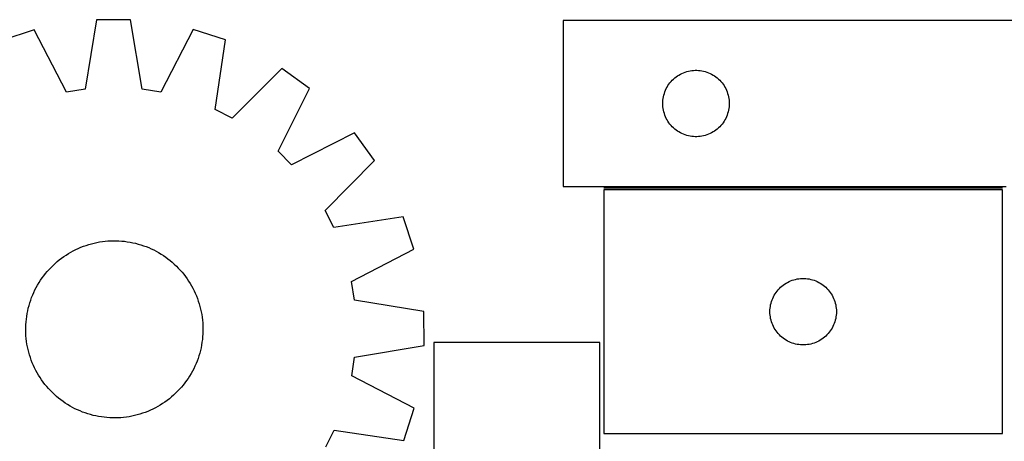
# Model space of a CAD drawing. Header units: millimetres. Extents: x 7 to 1493, y 7 to 463.
# Tile 4 of 6: x 677 to 1121, y 272 to 463. Entities that reach past the tile are written whole.
import ezdxf

# ---------------------------------------------------------------- set-up
doc = ezdxf.new("R2010")
doc.units = ezdxf.units.MM
doc.layers.add('COMMON', color=5, linetype='CONTINUOUS', true_color=0x0000ff)
doc.layers.add('CUT', color=7, linetype='CONTINUOUS', true_color=0x000000)

msp = doc.modelspace()

# ---------------------------------------------------------------- linework, layer by layer
at = {"layer": 'COMMON'}
msp.add_line((1120.48053, 386.562288), (940.48053, 386.562288), dxfattribs=at)
at = {"layer": 'CUT'}
for p, q in [((711.45828, 462.612665), (706.394389, 431.254543)), ((726.844282, 462.651026), (711.45828, 462.612665)), ((732.064476, 431.318545), (726.844282, 462.651026)), ((1222.09402, 462.312288), (922.09402, 462.312288)), ((922.09402, 462.312288), (922.09402, 387.312288)), ((683.282011, 458.077941), (668.660907, 453.286921)), ((697.92898, 429.89211), (683.282011, 458.077941)), ((755.042813, 458.256858), (740.536574, 429.998341)), ((769.687625, 453.538806), (755.042813, 458.256858)), ((764.970056, 422.126717), (769.687625, 453.538806)), ((795.148149, 440.645879), (772.619534, 418.253107)), ((807.618234, 431.633248), (795.148149, 440.645879)), ((971.351737, 435.28145), (971.90492, 435.820568)), ((971.90492, 435.820568), (972.485123, 436.330494)), ((972.485123, 436.330494), (973.090806, 436.809876)), ((973.090806, 436.809876), (973.720364, 437.257443)), ((973.720364, 437.257443), (974.372128, 437.672007)), ((974.372128, 437.672007), (975.044369, 438.05247)), ((975.044369, 438.05247), (975.735304, 438.397822)), ((975.735304, 438.397822), (976.443102, 438.707147)), ((976.443102, 438.707147), (977.165884, 438.979626)), ((977.165884, 438.979626), (977.901736, 439.214536)), ((977.901736, 439.214536), (978.648704, 439.411253)), ((978.648704, 439.411253), (979.404809, 439.569257)), ((979.404809, 439.569257), (980.168045, 439.688128)), ((980.168045, 439.688128), (980.936388, 439.767551)), ((980.936388, 439.767551), (981.707802, 439.807315)), ((981.707802, 439.807315), (982.480239, 439.807315)), ((982.480239, 439.807315), (983.251652, 439.767551)), ((983.251652, 439.767551), (984.019996, 439.688128)), ((984.019996, 439.688128), (984.783232, 439.569257)), ((984.783232, 439.569257), (985.539336, 439.411253)), ((985.539336, 439.411253), (986.286305, 439.214536)), ((986.286305, 439.214536), (987.022156, 438.979626)), ((987.022156, 438.979626), (987.744939, 438.707147)), ((987.744939, 438.707147), (988.452736, 438.397822)), ((988.452736, 438.397822), (989.143671, 438.05247)), ((989.143671, 438.05247), (989.815912, 437.672007)), ((989.815912, 437.672007), (990.467676, 437.257443)), ((990.467676, 437.257443), (991.097234, 436.809876)), ((991.097234, 436.809876), (991.702918, 436.330494)), ((991.702918, 436.330494), (992.28312, 435.820568)), ((992.28312, 435.820568), (992.836303, 435.28145)), ((706.394389, 431.254543), (697.92898, 429.89211)), ((740.536574, 429.998341), (732.064476, 431.318545)), ((793.42469, 403.216386), (807.618234, 431.633248)), ((968.349267, 430.819096), (968.676714, 431.518695)), ((968.676714, 431.518695), (969.039742, 432.200509)), ((969.039742, 432.200509), (969.437387, 432.862731)), ((969.437387, 432.862731), (969.868595, 433.503604)), ((969.868595, 433.503604), (970.332223, 434.12143)), ((970.332223, 434.12143), (970.827041, 434.71457)), ((970.827041, 434.71457), (971.351737, 435.28145)), ((992.836303, 435.28145), (993.360999, 434.71457)), ((993.360999, 434.71457), (993.855817, 434.12143)), ((993.855817, 434.12143), (994.319445, 433.503604)), ((994.319445, 433.503604), (994.750654, 432.862731)), ((994.750654, 432.862731), (995.148299, 432.200509)), ((995.148299, 432.200509), (995.511326, 431.518695)), ((995.511326, 431.518695), (995.838774, 430.819096)), ((967.173522, 426.354603), (967.272702, 427.120646)), ((967.272702, 427.120646), (967.411185, 427.880569)), ((967.411185, 427.880569), (967.588604, 428.632355)), ((967.588604, 428.632355), (967.80449, 429.37401)), ((967.80449, 429.37401), (968.058268, 430.103569)), ((968.058268, 430.103569), (968.349267, 430.819096)), ((995.838774, 430.819096), (996.129773, 430.103569)), ((996.129773, 430.103569), (996.383551, 429.37401)), ((996.383551, 429.37401), (996.599436, 428.632355)), ((996.599436, 428.632355), (996.776855, 427.880569)), ((996.776855, 427.880569), (996.915339, 427.120646)), ((996.915339, 427.120646), (997.014518, 426.354603)), ((967.09402, 424.812288), (967.113909, 425.584469)), ((967.113909, 424.040106), (967.09402, 424.812288)), ((967.113909, 425.584469), (967.173522, 426.354603)), ((967.173522, 423.269973), (967.113909, 424.040106)), ((967.272702, 422.503929), (967.173522, 423.269973)), ((967.411185, 421.744007), (967.272702, 422.503929)), ((996.915339, 422.503929), (996.776855, 421.744007)), ((997.014518, 423.269973), (996.915339, 422.503929)), ((997.014518, 426.354603), (997.074132, 425.584469)), ((997.074132, 424.040106), (997.014518, 423.269973)), ((997.074132, 425.584469), (997.09402, 424.812288)), ((997.09402, 424.812288), (997.074132, 424.040106)), ((772.619534, 418.253107), (764.970056, 422.126717)), ((967.588604, 420.992221), (967.411185, 421.744007)), ((967.80449, 420.250565), (967.588604, 420.992221)), ((968.058268, 419.521006), (967.80449, 420.250565)), ((968.349267, 418.805479), (968.058268, 419.521006)), ((968.676714, 418.105881), (968.349267, 418.805479)), ((969.039742, 417.424067), (968.676714, 418.105881)), ((995.511326, 418.105881), (995.148299, 417.424067)), ((995.838774, 418.805479), (995.511326, 418.105881)), ((996.129773, 419.521006), (995.838774, 418.805479)), ((996.383551, 420.250565), (996.129773, 419.521006)), ((996.599436, 420.992221), (996.383551, 420.250565)), ((996.776855, 421.744007), (996.599436, 420.992221)), ((969.437387, 416.761845), (969.039742, 417.424067)), ((969.868595, 416.120971), (969.437387, 416.761845)), ((970.332223, 415.503146), (969.868595, 416.120971)), ((970.827041, 414.910006), (970.332223, 415.503146)), ((971.351737, 414.343125), (970.827041, 414.910006)), ((971.90492, 413.804007), (971.351737, 414.343125)), ((972.485123, 413.294081), (971.90492, 413.804007)), ((992.28312, 413.804007), (991.702918, 413.294081)), ((992.836303, 414.343125), (992.28312, 413.804007)), ((993.360999, 414.910006), (992.836303, 414.343125)), ((993.855817, 415.503146), (993.360999, 414.910006)), ((994.319445, 416.120971), (993.855817, 415.503146)), ((994.750654, 416.761845), (994.319445, 416.120971)), ((995.148299, 417.424067), (994.750654, 416.761845)), ((827.848498, 411.503612), (799.502764, 397.168545)), ((836.923198, 399.078622), (827.848498, 411.503612)), ((973.090806, 412.814699), (972.485123, 413.294081)), ((973.720364, 412.367133), (973.090806, 412.814699)), ((974.372128, 411.952568), (973.720364, 412.367133)), ((975.044369, 411.572106), (974.372128, 411.952568)), ((975.735304, 411.226754), (975.044369, 411.572106)), ((976.443102, 410.917428), (975.735304, 411.226754)), ((977.165884, 410.644949), (976.443102, 410.917428)), ((977.901736, 410.41004), (977.165884, 410.644949)), ((978.648704, 410.213322), (977.901736, 410.41004)), ((979.404809, 410.055319), (978.648704, 410.213322)), ((980.168045, 409.936448), (979.404809, 410.055319)), ((980.936388, 409.857025), (980.168045, 409.936448)), ((981.707802, 409.817261), (980.936388, 409.857025)), ((982.480239, 409.817261), (981.707802, 409.817261)), ((983.251652, 409.857025), (982.480239, 409.817261)), ((984.019996, 409.936448), (983.251652, 409.857025)), ((984.783232, 410.055319), (984.019996, 409.936448)), ((985.539336, 410.213322), (984.783232, 410.055319)), ((986.286305, 410.41004), (985.539336, 410.213322)), ((987.022156, 410.644949), (986.286305, 410.41004)), ((987.744939, 410.917428), (987.022156, 410.644949)), ((988.452736, 411.226754), (987.744939, 410.917428)), ((989.143671, 411.572106), (988.452736, 411.226754)), ((989.815912, 411.952568), (989.143671, 411.572106)), ((990.467676, 412.367133), (989.815912, 411.952568)), ((991.097234, 412.814699), (990.467676, 412.367133)), ((991.702918, 413.294081), (991.097234, 412.814699)), ((799.502764, 397.168545), (793.42469, 403.216386)), ((814.643042, 376.438627), (836.923198, 399.078622)), ((922.09402, 387.312288), (1122.09402, 387.312288)), ((1120.48053, 385.812287), (940.48053, 385.812287)), ((940.48053, 385.812287), (940.48053, 275.812287)), ((1120.48053, 275.812287), (1120.48053, 385.812287)), ((818.554748, 368.80856), (814.643042, 376.438627)), ((849.942922, 373.682705), (818.554748, 368.80856)), ((854.733942, 359.061602), (849.942922, 373.682705)), ((704.390796, 359.880515), (705.561602, 360.336825)), ((705.561602, 360.336825), (706.746164, 360.756134)), ((706.746164, 360.756134), (707.943312, 361.138028)), ((707.943312, 361.138028), (709.151865, 361.48213)), ((709.151865, 361.48213), (710.370631, 361.788101)), ((710.370631, 361.788101), (711.598405, 362.055639)), ((711.598405, 362.055639), (712.833977, 362.284479)), ((712.833977, 362.284479), (714.076128, 362.474396)), ((714.076128, 362.474396), (715.323631, 362.625203)), ((715.323631, 362.625203), (716.575256, 362.73675)), ((716.575256, 362.73675), (717.829767, 362.808928)), ((717.829767, 362.808928), (719.085925, 362.841665)), ((719.085925, 362.841665), (720.342493, 362.834928)), ((720.342493, 362.834928), (721.598228, 362.788726)), ((721.598228, 362.788726), (722.851893, 362.703102)), ((722.851893, 362.703102), (724.10225, 362.578143)), ((724.10225, 362.578143), (725.348065, 362.41397)), ((725.348065, 362.41397), (726.588108, 362.210746)), ((726.588108, 362.210746), (727.821156, 361.968672)), ((727.821156, 361.968672), (729.045991, 361.687987)), ((729.045991, 361.687987), (730.261406, 361.368966)), ((730.261406, 361.368966), (731.4662, 361.011927)), ((731.4662, 361.011927), (732.659185, 360.617219)), ((732.659185, 360.617219), (733.839184, 360.185234)), ((733.839184, 360.185234), (735.005031, 359.716398)), ((695.654818, 354.95948), (696.675362, 355.692622)), ((696.675362, 355.692622), (697.718431, 356.393346)), ((697.718431, 356.393346), (698.782995, 357.060961)), ((698.782995, 357.060961), (699.868004, 357.694808)), ((699.868004, 357.694808), (700.972388, 358.294261)), ((700.972388, 358.294261), (702.095056, 358.858728)), ((702.095056, 358.858728), (703.2349, 359.387654)), ((703.2349, 359.387654), (704.390796, 359.880515)), ((735.005031, 359.716398), (736.155576, 359.211173)), ((736.155576, 359.211173), (737.289684, 358.670057)), ((737.289684, 358.670057), (738.406235, 358.093586)), ((738.406235, 358.093586), (739.504128, 357.482327)), ((739.504128, 357.482327), (740.58228, 356.836884)), ((740.58228, 356.836884), (741.639625, 356.157894)), ((741.639625, 356.157894), (742.675121, 355.446027)), ((826.548111, 344.414633), (854.733942, 359.061602)), ((690.924391, 350.833905), (691.817682, 351.717669)), ((691.817682, 351.717669), (692.738291, 352.572938)), ((692.738291, 352.572938), (693.685311, 353.398868)), ((693.685311, 353.398868), (694.657807, 354.194644)), ((694.657807, 354.194644), (695.654818, 354.95948)), ((742.675121, 355.446027), (743.687746, 354.701985)), ((743.687746, 354.701985), (744.6765, 353.926504)), ((744.6765, 353.926504), (745.640408, 353.120347)), ((745.640408, 353.120347), (746.578519, 352.284312)), ((746.578519, 352.284312), (747.489906, 351.419221)), ((747.489906, 351.419221), (748.37367, 350.525931)), ((686.897586, 346.01912), (687.641628, 347.031745)), ((687.641628, 347.031745), (688.417109, 348.020499)), ((688.417109, 348.020499), (689.223266, 348.984407)), ((689.223266, 348.984407), (690.059301, 349.922518)), ((690.059301, 349.922518), (690.924391, 350.833905)), ((748.37367, 350.525931), (749.228939, 349.605322)), ((749.228939, 349.605322), (750.054869, 348.658302)), ((750.054869, 348.658302), (750.850645, 347.685806)), ((750.850645, 347.685806), (751.615481, 346.688795)), ((684.250027, 341.750234), (684.861286, 342.848127)), ((684.861286, 342.848127), (685.506729, 343.926279)), ((685.506729, 343.926279), (686.185719, 344.983624)), ((686.185719, 344.983624), (686.897586, 346.01912)), ((751.615481, 346.688795), (752.348623, 345.668251)), ((752.348623, 345.668251), (753.049347, 344.625182)), ((753.049347, 344.625182), (753.716962, 343.560618)), ((753.716962, 343.560618), (754.350809, 342.475608)), ((754.350809, 342.475608), (754.950262, 341.371225)), ((827.910544, 335.949224), (826.548111, 344.414633)), ((1020.29143, 341.820567), (1020.871632, 342.330493)), ((1020.871632, 342.330493), (1021.477316, 342.809875)), ((1021.477316, 342.809875), (1022.106874, 343.257442)), ((1022.106874, 343.257442), (1022.758638, 343.672006)), ((1022.758638, 343.672006), (1023.430879, 344.052469)), ((1023.430879, 344.052469), (1024.121814, 344.397821)), ((1024.121814, 344.397821), (1024.829612, 344.707146)), ((1024.829612, 344.707146), (1025.552394, 344.979625)), ((1025.552394, 344.979625), (1026.288246, 345.214535)), ((1026.288246, 345.214535), (1027.035214, 345.411252)), ((1027.035214, 345.411252), (1027.791319, 345.569256)), ((1027.791319, 345.569256), (1028.554555, 345.688127)), ((1028.554555, 345.688127), (1029.322898, 345.76755)), ((1029.322898, 345.76755), (1030.094311, 345.807314)), ((1030.094311, 345.807314), (1030.866749, 345.807314)), ((1030.866749, 345.807314), (1031.638162, 345.76755)), ((1031.638162, 345.76755), (1032.406505, 345.688127)), ((1032.406505, 345.688127), (1033.169741, 345.569256)), ((1033.169741, 345.569256), (1033.925846, 345.411252)), ((1033.925846, 345.411252), (1034.672815, 345.214535)), ((1034.672815, 345.214535), (1035.408666, 344.979625)), ((1035.408666, 344.979625), (1036.131448, 344.707146)), ((1036.131448, 344.707146), (1036.839246, 344.397821)), ((1036.839246, 344.397821), (1037.530181, 344.052469)), ((1037.530181, 344.052469), (1038.202422, 343.672006)), ((1038.202422, 343.672006), (1038.854186, 343.257442)), ((1038.854186, 343.257442), (1039.483744, 342.809875)), ((1039.483744, 342.809875), (1040.089428, 342.330493)), ((1040.089428, 342.330493), (1040.66963, 341.820567)), ((682.158378, 337.183183), (682.627215, 338.34903)), ((682.627215, 338.34903), (683.13244, 339.499575)), ((683.13244, 339.499575), (683.673556, 340.633683)), ((683.673556, 340.633683), (684.250027, 341.750234)), ((754.950262, 341.371225), (755.514729, 340.248557)), ((755.514729, 340.248557), (756.043655, 339.108713)), ((756.043655, 339.108713), (756.536516, 337.952817)), ((756.536516, 337.952817), (756.992826, 336.782011)), ((1017.063224, 337.518694), (1017.426251, 338.200508)), ((1017.426251, 338.200508), (1017.823897, 338.86273)), ((1017.823897, 338.86273), (1018.255105, 339.503603)), ((1018.255105, 339.503603), (1018.718733, 340.121429)), ((1018.718733, 340.121429), (1019.213551, 340.714569)), ((1019.213551, 340.714569), (1019.738247, 341.281449)), ((1019.738247, 341.281449), (1020.29143, 341.820567)), ((1040.66963, 341.820567), (1041.222813, 341.281449)), ((1041.222813, 341.281449), (1041.747509, 340.714569)), ((1041.747509, 340.714569), (1042.242327, 340.121429)), ((1042.242327, 340.121429), (1042.705955, 339.503603)), ((1042.705955, 339.503603), (1043.137163, 338.86273)), ((1043.137163, 338.86273), (1043.534809, 338.200508)), ((1043.534809, 338.200508), (1043.897836, 337.518694)), ((680.655626, 332.38999), (680.974647, 333.605405)), ((680.974647, 333.605405), (681.331686, 334.810199)), ((681.331686, 334.810199), (681.726394, 336.003184)), ((681.726394, 336.003184), (682.158378, 337.183183)), ((756.992826, 336.782011), (757.412135, 335.597449)), ((757.412135, 335.597449), (757.794029, 334.400301)), ((757.794029, 334.400301), (758.138131, 333.191748)), ((859.268666, 330.885333), (827.910544, 335.949224)), ((1015.659212, 333.120645), (1015.797695, 333.880568)), ((1015.797695, 333.880568), (1015.975114, 334.632354)), ((1015.975114, 334.632354), (1016.190999, 335.374009)), ((1016.190999, 335.374009), (1016.444778, 336.103568)), ((1016.444778, 336.103568), (1016.735776, 336.819095)), ((1016.735776, 336.819095), (1017.063224, 337.518694)), ((1043.897836, 337.518694), (1044.225284, 336.819095)), ((1044.225284, 336.819095), (1044.516282, 336.103568)), ((1044.516282, 336.103568), (1044.770061, 335.374009)), ((1044.770061, 335.374009), (1044.985946, 334.632354)), ((1044.985946, 334.632354), (1045.163365, 333.880568)), ((1045.163365, 333.880568), (1045.301848, 333.120645)), ((679.929643, 328.692064), (680.132867, 329.932107)), ((680.132867, 329.932107), (680.374941, 331.165155)), ((680.374941, 331.165155), (680.655626, 332.38999)), ((758.138131, 333.191748), (758.444102, 331.972982)), ((758.444102, 331.972982), (758.71164, 330.745208)), ((758.71164, 330.745208), (758.94048, 329.509636)), ((758.94048, 329.509636), (759.130397, 328.267485)), ((859.307027, 315.499331), (859.268666, 330.885333)), ((1015.48053, 330.812287), (1015.500419, 331.584468)), ((1015.500419, 330.040105), (1015.48053, 330.812287)), ((1015.500419, 331.584468), (1015.560032, 332.354602)), ((1015.560032, 329.269972), (1015.500419, 330.040105)), ((1015.560032, 332.354602), (1015.659212, 333.120645)), ((1015.659212, 328.503928), (1015.560032, 329.269972)), ((1045.301848, 333.120645), (1045.401028, 332.354602)), ((1045.401028, 329.269972), (1045.301848, 328.503928)), ((1045.401028, 332.354602), (1045.460641, 331.584468)), ((1045.460641, 330.040105), (1045.401028, 329.269972)), ((1045.460641, 331.584468), (1045.48053, 330.812287)), ((1045.48053, 330.812287), (1045.460641, 330.040105)), ((679.508684, 323.686492), (679.554887, 324.942227)), ((679.554887, 324.942227), (679.64051, 326.195892)), ((679.64051, 326.195892), (679.76547, 327.446249)), ((679.76547, 327.446249), (679.929643, 328.692064)), ((759.130397, 328.267485), (759.281204, 327.019982)), ((759.281204, 327.019982), (759.392751, 325.768357)), ((759.392751, 325.768357), (759.464929, 324.513846)), ((759.464929, 324.513846), (759.497666, 323.257687)), ((1015.797695, 327.744006), (1015.659212, 328.503928)), ((1015.975114, 326.99222), (1015.797695, 327.744006)), ((1016.190999, 326.250564), (1015.975114, 326.99222)), ((1016.444778, 325.521005), (1016.190999, 326.250564)), ((1016.735776, 324.805478), (1016.444778, 325.521005)), ((1017.063224, 324.10588), (1016.735776, 324.805478)), ((1044.225284, 324.805478), (1043.897836, 324.10588)), ((1044.516282, 325.521005), (1044.225284, 324.805478)), ((1044.770061, 326.250564), (1044.516282, 325.521005)), ((1044.985946, 326.99222), (1044.770061, 326.250564)), ((1045.163365, 327.744006), (1044.985946, 326.99222)), ((1045.301848, 328.503928), (1045.163365, 327.744006)), ((679.501948, 322.429924), (679.508684, 323.686492)), ((679.534685, 321.173766), (679.501948, 322.429924)), ((679.606863, 319.919255), (679.534685, 321.173766)), ((759.444727, 320.745384), (759.359103, 319.49172)), ((759.490929, 322.00112), (759.444727, 320.745384)), ((759.497666, 323.257687), (759.490929, 322.00112)), ((1017.426251, 323.424066), (1017.063224, 324.10588)), ((1017.823897, 322.761844), (1017.426251, 323.424066)), ((1018.255105, 322.12097), (1017.823897, 322.761844)), ((1018.718733, 321.503145), (1018.255105, 322.12097)), ((1019.213551, 320.910005), (1018.718733, 321.503145)), ((1019.738247, 320.343124), (1019.213551, 320.910005)), ((1020.29143, 319.804006), (1019.738247, 320.343124)), ((1041.222813, 320.343124), (1040.66963, 319.804006)), ((1041.747509, 320.910005), (1041.222813, 320.343124)), ((1042.242327, 321.503145), (1041.747509, 320.910005)), ((1042.705955, 322.12097), (1042.242327, 321.503145)), ((1043.137163, 322.761844), (1042.705955, 322.12097)), ((1043.534809, 323.424066), (1043.137163, 322.761844)), ((1043.897836, 324.10588), (1043.534809, 323.424066)), ((679.71841, 318.66763), (679.606863, 319.919255)), ((679.869216, 317.420127), (679.71841, 318.66763)), ((680.059134, 316.177976), (679.869216, 317.420127)), ((680.287974, 314.942404), (680.059134, 316.177976)), ((758.866747, 315.755505), (758.624673, 314.522457)), ((759.069971, 316.995548), (758.866747, 315.755505)), ((759.234144, 318.241363), (759.069971, 316.995548)), ((759.359103, 319.49172), (759.234144, 318.241363)), ((938.704254, 316.905791), (863.704254, 316.905791)), ((863.704254, 316.905791), (863.704254, 116.905791)), ((938.704254, 16.905791), (938.704254, 316.905791)), ((1020.871632, 319.29408), (1020.29143, 319.804006)), ((1021.477316, 318.814698), (1020.871632, 319.29408)), ((1022.106874, 318.367132), (1021.477316, 318.814698)), ((1022.758638, 317.952567), (1022.106874, 318.367132)), ((1023.430879, 317.572105), (1022.758638, 317.952567)), ((1024.121814, 317.226753), (1023.430879, 317.572105)), ((1024.829612, 316.917427), (1024.121814, 317.226753)), ((1025.552394, 316.644948), (1024.829612, 316.917427)), ((1026.288246, 316.410039), (1025.552394, 316.644948)), ((1027.035214, 316.213321), (1026.288246, 316.410039)), ((1027.791319, 316.055318), (1027.035214, 316.213321)), ((1028.554555, 315.936447), (1027.791319, 316.055318)), ((1029.322898, 315.857024), (1028.554555, 315.936447)), ((1030.094311, 315.81726), (1029.322898, 315.857024)), ((1030.866749, 315.81726), (1030.094311, 315.81726)), ((1031.638162, 315.857024), (1030.866749, 315.81726)), ((1032.406505, 315.936447), (1031.638162, 315.857024)), ((1033.169741, 316.055318), (1032.406505, 315.936447)), ((1033.925846, 316.213321), (1033.169741, 316.055318)), ((1034.672815, 316.410039), (1033.925846, 316.213321)), ((1035.408666, 316.644948), (1034.672815, 316.410039)), ((1036.131448, 316.917427), (1035.408666, 316.644948)), ((1036.839246, 317.226753), (1036.131448, 316.917427)), ((1037.530181, 317.572105), (1036.839246, 317.226753)), ((1038.202422, 317.952567), (1037.530181, 317.572105)), ((1038.854186, 318.367132), (1038.202422, 317.952567)), ((1039.483744, 318.814698), (1038.854186, 318.367132)), ((1040.089428, 319.29408), (1039.483744, 318.814698)), ((1040.66963, 319.804006), (1040.089428, 319.29408)), ((680.555512, 313.71463), (680.287974, 314.942404)), ((680.861483, 312.495864), (680.555512, 313.71463)), ((681.205585, 311.287311), (680.861483, 312.495864)), ((681.587479, 310.090163), (681.205585, 311.287311)), ((758.024967, 312.082207), (757.667928, 310.877413)), ((758.343988, 313.297622), (758.024967, 312.082207)), ((758.624673, 314.522457), (758.343988, 313.297622)), ((827.974546, 310.279136), (859.307027, 315.499331)), ((682.006788, 308.905601), (681.587479, 310.090163)), ((682.463098, 307.734795), (682.006788, 308.905601)), ((682.955959, 306.578899), (682.463098, 307.734795)), ((756.372399, 307.338582), (755.867174, 306.188037)), ((756.841235, 308.504429), (756.372399, 307.338582)), ((757.27322, 309.684428), (756.841235, 308.504429)), ((757.667928, 310.877413), (757.27322, 309.684428)), ((826.654342, 301.807039), (827.974546, 310.279136)), ((683.484885, 305.439055), (682.955959, 306.578899)), ((684.049352, 304.316387), (683.484885, 305.439055)), ((684.648805, 303.212003), (684.049352, 304.316387)), ((685.282652, 302.126994), (684.648805, 303.212003)), ((754.138328, 302.839485), (753.492885, 301.761333)), ((754.749587, 303.937378), (754.138328, 302.839485)), ((755.326058, 305.053929), (754.749587, 303.937378)), ((755.867174, 306.188037), (755.326058, 305.053929)), ((685.950267, 301.06243), (685.282652, 302.126994)), ((686.650991, 300.019361), (685.950267, 301.06243)), ((687.384133, 298.998817), (686.650991, 300.019361)), ((688.148969, 298.001806), (687.384133, 298.998817)), ((688.944745, 297.02931), (688.148969, 298.001806)), ((751.357986, 298.655867), (750.582505, 297.667112)), ((752.102028, 299.668492), (751.357986, 298.655867)), ((752.813895, 300.703988), (752.102028, 299.668492)), ((753.492885, 301.761333), (752.813895, 300.703988)), ((854.912859, 287.3008), (826.654342, 301.807039)), ((689.770675, 296.08229), (688.944745, 297.02931)), ((690.625944, 295.161681), (689.770675, 296.08229)), ((691.509708, 294.26839), (690.625944, 295.161681)), ((692.421095, 293.4033), (691.509708, 294.26839)), ((693.359205, 292.567265), (692.421095, 293.4033)), ((747.181932, 293.969943), (746.261323, 293.114674)), ((748.075222, 294.853707), (747.181932, 293.969943)), ((748.940313, 295.765094), (748.075222, 294.853707)), ((749.776348, 296.703204), (748.940313, 295.765094)), ((750.582505, 297.667112), (749.776348, 296.703204)), ((694.323113, 291.761108), (693.359205, 292.567265)), ((695.311868, 290.985627), (694.323113, 291.761108)), ((696.324493, 290.241585), (695.311868, 290.985627)), ((697.359989, 289.529718), (696.324493, 290.241585)), ((698.417334, 288.850728), (697.359989, 289.529718)), ((741.281183, 289.294266), (740.216619, 288.626651)), ((742.324252, 289.99499), (741.281183, 289.294266)), ((743.344796, 290.728132), (742.324252, 289.99499)), ((744.341807, 291.492968), (743.344796, 290.728132)), ((745.314303, 292.288744), (744.341807, 291.492968)), ((746.261323, 293.114674), (745.314303, 292.288744)), ((699.495486, 288.205285), (698.417334, 288.850728)), ((700.593379, 287.594026), (699.495486, 288.205285)), ((701.70993, 287.017555), (700.593379, 287.594026)), ((702.844038, 286.476439), (701.70993, 287.017555)), ((703.994583, 285.971214), (702.844038, 286.476439)), ((705.16043, 285.502377), (703.994583, 285.971214)), ((706.340429, 285.070393), (705.16043, 285.502377)), ((707.533414, 284.675685), (706.340429, 285.070393)), ((708.738208, 284.318646), (707.533414, 284.675685)), ((731.056302, 284.549584), (729.847749, 284.205482)), ((732.25345, 284.931478), (731.056302, 284.549584)), ((733.438012, 285.350787), (732.25345, 284.931478)), ((734.608818, 285.807097), (733.438012, 285.350787)), ((735.764714, 286.299958), (734.608818, 285.807097)), ((736.904558, 286.828884), (735.764714, 286.299958)), ((738.027226, 287.393351), (736.904558, 286.828884)), ((739.131609, 287.992804), (738.027226, 287.393351)), ((740.216619, 288.626651), (739.131609, 287.992804)), ((850.194807, 272.655988), (854.912859, 287.3008)), ((709.953623, 283.999625), (708.738208, 284.318646)), ((711.178458, 283.71894), (709.953623, 283.999625)), ((712.411506, 283.476866), (711.178458, 283.71894)), ((713.651549, 283.273642), (712.411506, 283.476866)), ((714.897364, 283.109469), (713.651549, 283.273642)), ((716.147721, 282.984509), (714.897364, 283.109469)), ((717.401385, 282.898886), (716.147721, 282.984509)), ((718.657121, 282.852683), (717.401385, 282.898886)), ((719.913688, 282.845947), (718.657121, 282.852683)), ((721.169847, 282.878684), (719.913688, 282.845947)), ((722.424358, 282.950862), (721.169847, 282.878684)), ((723.675983, 283.062409), (722.424358, 282.950862)), ((724.923486, 283.213215), (723.675983, 283.062409)), ((726.165637, 283.403133), (724.923486, 283.213215)), ((727.401209, 283.631973), (726.165637, 283.403133)), ((728.628983, 283.899511), (727.401209, 283.631973)), ((729.847749, 284.205482), (728.628983, 283.899511)), ((814.909108, 269.724079), (818.782718, 277.373557)), ((818.782718, 277.373557), (850.194807, 272.655988)), ((940.48053, 275.812287), (1120.48053, 275.812287))]:
    msp.add_line(p, q, dxfattribs=at)

doc.saveas('drawing.dxf')
